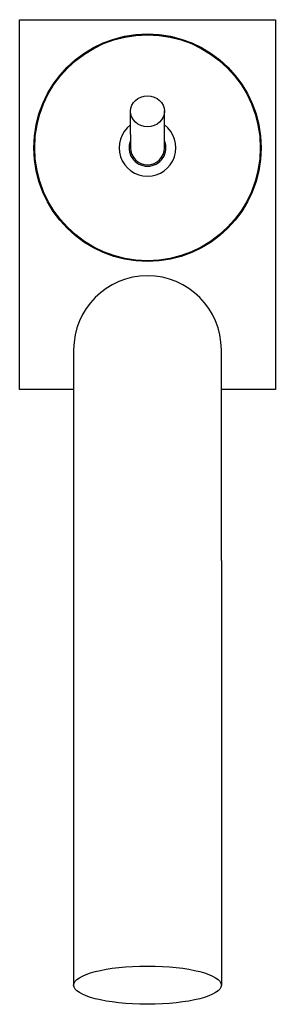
# Model space of a CAD drawing. Header units: millimetres. Extents: x -140.057 to -140.012, y 598.619 to 598.792.
import ezdxf

# ---------------------------------------------------------------- set-up
doc = ezdxf.new("R2010")
doc.units = ezdxf.units.MM
doc.layers.add('SANINDUSA', color=3, linetype='Continuous')

msp = doc.modelspace()

# ---------------------------------------------------------------- linework, layer by layer
at = {"layer": 'SANINDUSA'}
for p, q in [((-140.056947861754, 598.7920856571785), (-140.011947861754, 598.7920856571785)), ((-140.056947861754, 598.7270856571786), (-140.056947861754, 598.7920856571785)), ((-140.011947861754, 598.7920856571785), (-140.011947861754, 598.7270856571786)), ((-140.037447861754, 598.7719279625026), (-140.037447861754, 598.7759890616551)), ((-140.031447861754, 598.7719279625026), (-140.031447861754, 598.7759890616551)), ((-140.037447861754, 598.7719279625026), (-140.037447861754, 598.7695856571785)), ((-140.031447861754, 598.7695856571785), (-140.031447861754, 598.7719279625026)), ((-140.047447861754, 598.7340856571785), (-140.047447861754, 598.6970266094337)), ((-140.021447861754, 598.6970266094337), (-140.021447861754, 598.7340856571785)), ((-140.047447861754, 598.7270856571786), (-140.056947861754, 598.7270856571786)), ((-140.011947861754, 598.7270856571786), (-140.021447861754, 598.7270856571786)), ((-140.047447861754, 598.6970266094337), (-140.047447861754, 598.6224293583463)), ((-140.021447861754, 598.6970266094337), (-140.021447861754, 598.6224293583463))]:
    msp.add_line(p, q, dxfattribs=at)
for radius in [0.02, 0.01985]:
    msp.add_circle((-140.034447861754, 598.7695856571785), radius, dxfattribs=at)
for centre, radius, start, end in [((-140.034447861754, 598.7695856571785), 0.005, 126.8698976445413, 53.13010235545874), ((-140.034447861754, 598.7695856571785), 0.00325, 157.3801350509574, 270), ((-140.034447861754, 598.7695856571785), 0.00325, 270, 22.61986494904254), ((-140.034447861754, 598.7695856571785), 0.003, 180, 270), ((-140.034447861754, 598.7695856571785), 0.003, 270, 0), ((-140.034447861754, 598.7340856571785), 0.013, 0, 180)]:
    msp.add_arc(centre, radius, start, end, dxfattribs=at)
for centre, major_axis, ratio in [((-140.034447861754, 598.7759890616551), (0.003, -6.661338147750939e-19), 0.9063077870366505), ((-140.034447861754, 598.6224293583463), (-0.013, 5.101530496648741e-18), 0.2588190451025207)]:
    msp.add_ellipse(centre, major_axis=major_axis, ratio=ratio, dxfattribs=at)

doc.saveas('drawing.dxf')
